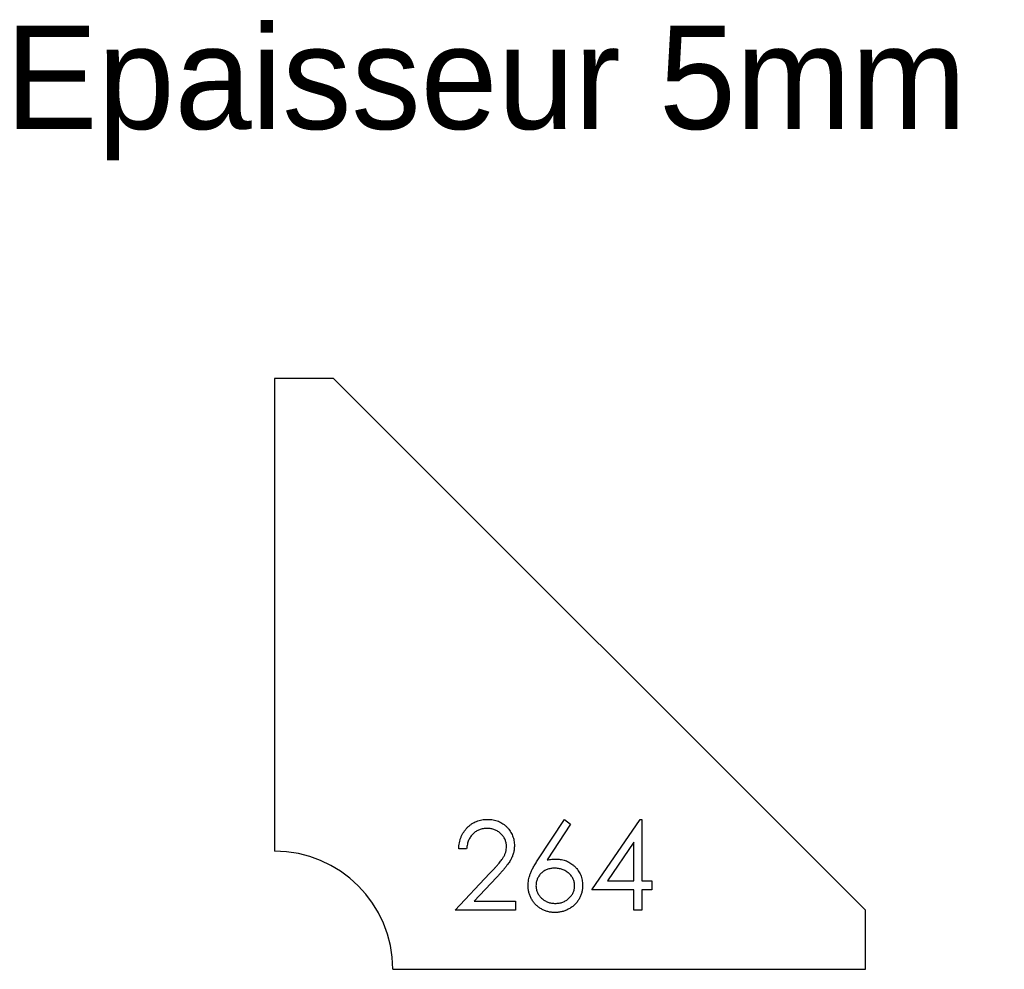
# Model space of a CAD drawing. Header units: millimetres. Extents: x 2832 to 2998, y 3 to 164.
import ezdxf

# ---------------------------------------------------------------- set-up
doc = ezdxf.new("R2010")
doc.units = ezdxf.units.MM

msp = doc.modelspace()

# ---------------------------------------------------------------- linework, layer by layer
at = {"color": 7, "linetype": 'Continuous', "lineweight": 25}
for p, q in [((2885, 103), (2875, 103)), ((2875, 103), (2875, 23)), ((2975, 13), (2885, 103)), ((2975, 3), (2975, 13)), ((2895, 3), (2975, 3))]:
    msp.add_line(p, q, dxfattribs=at)
at = {"color": 1, "linetype": 'Continuous', "lineweight": 25}
for p, q in [((2919.56, 21.54), (2924.04, 28.38)), ((2924.04, 28.38), (2925.08, 27.57)), ((2928.65, 16.46), (2936.84, 28.38)), ((2936.84, 28.38), (2937.12, 28.38)), ((2937.12, 28.38), (2937.12, 18)), ((2925.08, 27.57), (2921.11, 21.51)), ((2907.5, 23.38), (2906.15, 23.38)), ((2935.77, 24.51), (2931.3, 18)), ((2935.77, 18), (2935.77, 24.51)), ((2905.58, 13), (2911.39, 19.21)), ((2912.54, 18.54), (2908.79, 14.54)), ((2931.3, 18), (2935.77, 18)), ((2937.12, 18), (2938.85, 18)), ((2938.85, 18), (2938.85, 16.46)), ((2935.77, 16.46), (2928.65, 16.46)), ((2935.77, 13), (2935.77, 16.46)), ((2937.12, 16.46), (2937.12, 13)), ((2938.85, 16.46), (2937.12, 16.46)), ((2908.79, 14.54), (2915.77, 14.54)), ((2915.77, 14.54), (2915.77, 13)), ((2915.77, 13), (2905.58, 13)), ((2937.12, 13), (2935.77, 13))]:
    msp.add_line(p, q, dxfattribs=at)
at = {"color": 7, "linetype": 'Continuous', "lineweight": 25}
msp.add_arc((2875, 3), 20, 0, 90, dxfattribs=at)
at = {"color": 1, "linetype": 'Continuous', "lineweight": 25}
for points, knots in [([(2906.15, 23.38), (2906.16, 23.56), (2906.18, 23.91), (2906.26, 24.43), (2906.38, 24.91), (2906.54, 25.38), (2906.74, 25.82), (2906.99, 26.23), (2907.27, 26.62), (2907.6, 26.98), (2907.95, 27.31), (2908.34, 27.6), (2908.74, 27.84), (2909.16, 28.04), (2909.6, 28.19), (2910.07, 28.31), (2910.55, 28.37), (2910.88, 28.38), (2911.05, 28.38)], [0, 0, 0, 0, 0.068791, 0.135103, 0.198979, 0.261904, 0.323495, 0.385195, 0.446969, 0.509765, 0.572251, 0.633405, 0.693251, 0.752583, 0.812579, 0.873275, 0.93555, 1, 1, 1, 1]), ([(2911.05, 28.38), (2911.21, 28.38), (2911.53, 28.37), (2912.01, 28.31), (2912.45, 28.21), (2912.88, 28.06), (2913.28, 27.87), (2913.65, 27.64), (2914.01, 27.37), (2914.33, 27.06), (2914.62, 26.73), (2914.87, 26.37), (2915.09, 26), (2915.27, 25.61), (2915.41, 25.21), (2915.51, 24.8), (2915.56, 24.37), (2915.57, 24.07), (2915.58, 23.93)], [0, 0, 0, 0, 0.069475, 0.136517, 0.200789, 0.26383, 0.325735, 0.387291, 0.449509, 0.512968, 0.576275, 0.63758, 0.697903, 0.757172, 0.816599, 0.876653, 0.93729, 1, 1, 1, 1]), ([(2910.98, 26.85), (2910.86, 26.84), (2910.63, 26.84), (2910.29, 26.79), (2909.97, 26.72), (2909.66, 26.62), (2909.37, 26.5), (2909.09, 26.34), (2908.83, 26.15), (2908.58, 25.94), (2908.35, 25.7), (2908.16, 25.44), (2907.98, 25.15), (2907.83, 24.84), (2907.71, 24.51), (2907.61, 24.16), (2907.54, 23.78), (2907.51, 23.52), (2907.5, 23.38)], [0, 0, 0, 0, 0.064439, 0.126547, 0.186887, 0.245878, 0.304041, 0.362191, 0.420976, 0.48066, 0.5406, 0.600689, 0.661936, 0.724443, 0.789038, 0.856314, 0.926352, 1, 1, 1, 1]), ([(2914.23, 23.81), (2914.23, 23.91), (2914.22, 24.11), (2914.18, 24.41), (2914.1, 24.69), (2914, 24.97), (2913.87, 25.23), (2913.7, 25.48), (2913.51, 25.72), (2913.29, 25.95), (2913.05, 26.16), (2912.79, 26.34), (2912.52, 26.5), (2912.24, 26.63), (2911.94, 26.73), (2911.63, 26.79), (2911.31, 26.84), (2911.09, 26.84), (2910.98, 26.85)], [0, 0, 0, 0, 0.061965, 0.122122, 0.180988, 0.239933, 0.299906, 0.359989, 0.421776, 0.486576, 0.551535, 0.615018, 0.677259, 0.73973, 0.80305, 0.866495, 0.931973, 1, 1, 1, 1]), ([(2911.39, 19.21), (2911.54, 19.36), (2911.81, 19.64), (2912.19, 20.05), (2912.54, 20.44), (2912.85, 20.79), (2913.11, 21.12), (2913.35, 21.41), (2913.54, 21.68), (2913.74, 21.99), (2913.94, 22.37), (2914.11, 22.84), (2914.21, 23.32), (2914.22, 23.64), (2914.23, 23.81)], [0, 0, 0, 0, 0.110803, 0.212829, 0.306101, 0.390647, 0.466924, 0.534481, 0.593587, 0.644557, 0.7362, 0.825024, 0.911986, 1, 1, 1, 1]), ([(2915.58, 23.93), (2915.57, 23.72), (2915.56, 23.3), (2915.43, 22.69), (2915.24, 22.1), (2915.01, 21.63), (2914.78, 21.25), (2914.56, 20.93), (2914.32, 20.59), (2914.03, 20.23), (2913.71, 19.84), (2913.36, 19.43), (2912.96, 18.99), (2912.69, 18.7), (2912.54, 18.54)], [0, 0, 0, 0, 0.098702, 0.195672, 0.292422, 0.391343, 0.444462, 0.504229, 0.570352, 0.642546, 0.722288, 0.807921, 0.90047, 1, 1, 1, 1]), ([(2917.88, 17.18), (2917.89, 17.34), (2917.9, 17.65), (2917.97, 18.13), (2918.09, 18.62), (2918.22, 19.03), (2918.36, 19.37), (2918.47, 19.65), (2918.61, 19.93), (2918.76, 20.23), (2918.94, 20.54), (2919.13, 20.86), (2919.34, 21.2), (2919.49, 21.42), (2919.56, 21.54)], [0, 0, 0, 0, 0.097818, 0.199726, 0.305276, 0.415811, 0.474472, 0.537274, 0.603657, 0.674299, 0.749834, 0.828598, 0.912378, 1, 1, 1, 1]), ([(2922.38, 20.12), (2922.27, 20.11), (2922.05, 20.11), (2921.72, 20.07), (2921.41, 20), (2921.11, 19.91), (2920.83, 19.78), (2920.57, 19.63), (2920.33, 19.45), (2920.1, 19.25), (2919.9, 19.03), (2919.72, 18.79), (2919.57, 18.54), (2919.45, 18.28), (2919.35, 18.01), (2919.28, 17.73), (2919.24, 17.43), (2919.23, 17.23), (2919.23, 17.13)], [0, 0, 0, 0, 0.070599, 0.137901, 0.203196, 0.26679, 0.329106, 0.390654, 0.452653, 0.515748, 0.577926, 0.63893, 0.698351, 0.757296, 0.816394, 0.876267, 0.936817, 1, 1, 1, 1]), ([(2921.11, 21.51), (2921.38, 21.55), (2921.89, 21.63), (2922.41, 21.65), (2922.67, 21.65)], [0, 0, 0, 0, 0.512659, 1, 1, 1, 1]), ([(2925.77, 17.13), (2925.77, 17.23), (2925.76, 17.43), (2925.71, 17.73), (2925.64, 18.01), (2925.53, 18.28), (2925.39, 18.54), (2925.21, 18.79), (2925.01, 19.03), (2924.78, 19.25), (2924.53, 19.45), (2924.26, 19.63), (2923.98, 19.78), (2923.68, 19.91), (2923.38, 20), (2923.06, 20.07), (2922.72, 20.11), (2922.5, 20.11), (2922.38, 20.12)], [0, 0, 0, 0, 0.061138, 0.119994, 0.178225, 0.236256, 0.294929, 0.354716, 0.41673, 0.480664, 0.545832, 0.609758, 0.672971, 0.736017, 0.799839, 0.864775, 0.931088, 1, 1, 1, 1]), ([(2922.67, 21.65), (2922.82, 21.65), (2923.12, 21.64), (2923.56, 21.58), (2923.98, 21.48), (2924.39, 21.34), (2924.77, 21.16), (2925.14, 20.94), (2925.49, 20.67), (2925.83, 20.38), (2926.13, 20.05), (2926.39, 19.7), (2926.62, 19.33), (2926.8, 18.94), (2926.94, 18.53), (2927.04, 18.11), (2927.1, 17.67), (2927.11, 17.36), (2927.12, 17.21)], [0, 0, 0, 0, 0.065231, 0.128405, 0.190067, 0.250943, 0.311546, 0.372863, 0.435024, 0.499072, 0.563091, 0.62551, 0.68668, 0.747283, 0.808563, 0.870742, 0.934341, 1, 1, 1, 1]), ([(2922.43, 12.62), (2922.23, 12.62), (2921.83, 12.63), (2921.24, 12.75), (2920.67, 12.94), (2920.13, 13.2), (2919.64, 13.52), (2919.19, 13.91), (2918.8, 14.36), (2918.47, 14.87), (2918.22, 15.42), (2918.02, 15.99), (2917.91, 16.58), (2917.89, 16.98), (2917.88, 17.18)], [0, 0, 0, 0, 0.0843347, 0.1670523, 0.2495661, 0.3327405, 0.4159149, 0.497828, 0.5803726, 0.6646001, 0.7494667, 0.8325102, 0.9156393, 1, 1, 1, 1]), ([(2919.23, 17.13), (2919.23, 17.03), (2919.24, 16.83), (2919.29, 16.54), (2919.36, 16.25), (2919.47, 15.98), (2919.6, 15.72), (2919.77, 15.48), (2919.96, 15.24), (2920.18, 15.02), (2920.43, 14.82), (2920.69, 14.64), (2920.96, 14.49), (2921.24, 14.37), (2921.54, 14.27), (2921.85, 14.2), (2922.17, 14.16), (2922.39, 14.16), (2922.5, 14.15)], [0, 0, 0, 0, 0.061842, 0.121262, 0.180746, 0.239231, 0.298308, 0.358183, 0.420359, 0.484792, 0.549938, 0.613718, 0.676681, 0.739154, 0.8022, 0.86674, 0.93205, 1, 1, 1, 1]), ([(2927.12, 17.21), (2927.11, 17), (2927.1, 16.59), (2926.98, 15.99), (2926.79, 15.41), (2926.53, 14.88), (2926.2, 14.38), (2925.79, 13.94), (2925.33, 13.55), (2924.81, 13.22), (2924.25, 12.95), (2923.66, 12.76), (2923.05, 12.64), (2922.64, 12.62), (2922.43, 12.62)], [0, 0, 0, 0, 0.085948, 0.169125, 0.250399, 0.33229, 0.413364, 0.494172, 0.576022, 0.660757, 0.745783, 0.830044, 0.914028, 1, 1, 1, 1]), ([(2922.5, 14.15), (2922.61, 14.16), (2922.83, 14.16), (2923.15, 14.2), (2923.46, 14.27), (2923.76, 14.37), (2924.04, 14.49), (2924.31, 14.64), (2924.57, 14.82), (2924.81, 15.02), (2925.04, 15.24), (2925.23, 15.48), (2925.4, 15.73), (2925.53, 15.98), (2925.64, 16.25), (2925.71, 16.54), (2925.76, 16.83), (2925.77, 17.03), (2925.77, 17.13)], [0, 0, 0, 0, 0.067962, 0.133283, 0.197835, 0.260892, 0.323377, 0.38635, 0.449638, 0.514795, 0.57924, 0.641814, 0.701359, 0.760727, 0.819222, 0.878716, 0.938147, 1, 1, 1, 1])]:
    msp.add_open_spline(points, degree=3, knots=knots, dxfattribs=at)

# ---------------------------------------------------------------- texts
at = {"insert": (2829.47, 162.71), "char_height": 17.5, "attachment_point": 1}
msp.add_mtext_dynamic_manual_height_columns('Epaisseur 5mm', width=326.1114, gutter_width=87.5, heights=[0], dxfattribs=at)

doc.saveas('drawing.dxf')
